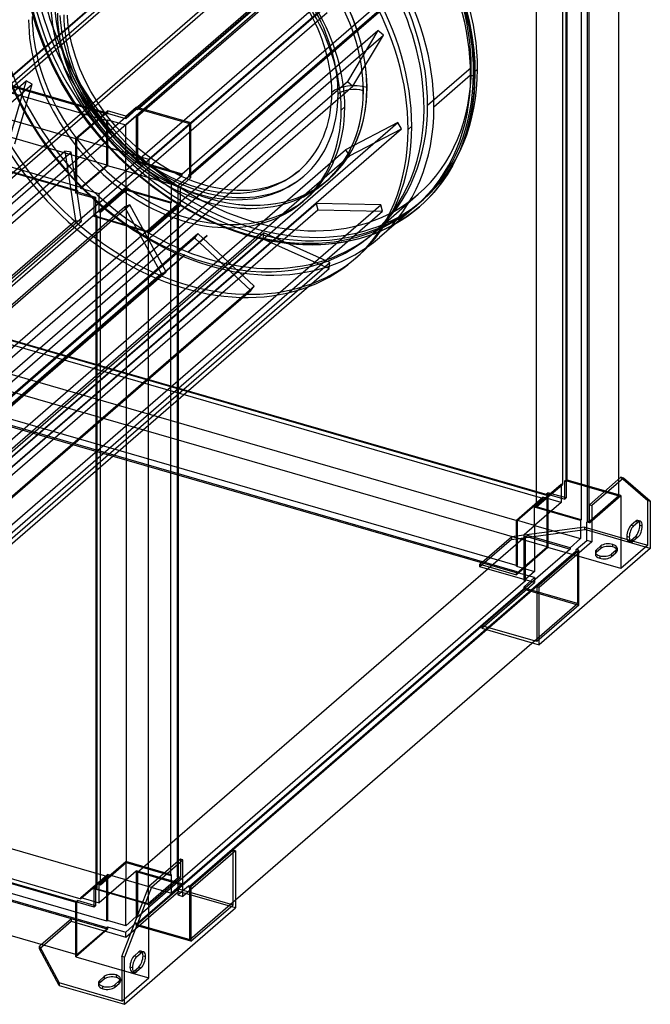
# Model space of a CAD drawing. Header units: millimetres. Extents: x -464 to 464, y -522 to 503.
# Tile 2 of 3: x 30 to 464, y -522 to 156. Entities that reach past the tile are written whole.
import ezdxf

# ---------------------------------------------------------------- set-up
doc = ezdxf.new("R2010")
doc.units = ezdxf.units.MM
doc.layers.add('MAIN-1', color=7, linetype='Continuous')
doc.layers.add('MAIN-2', color=7, linetype='Continuous')

msp = doc.modelspace()

# ---------------------------------------------------------------- linework, layer by layer
at = {"layer": 'MAIN-1'}
for p, q in [((111.9, 95), (378.15, 325.58)), ((414.09, 315.21), (147.84, 84.63)), ((442.59, -160.37), (442.59, 289.52)), ((147.96, 48.79), (414.09, 279.27)), ((420.98, -189.65), (420.98, 272.23)), ((421.84, 271.98), (421.84, -189.9)), ((-372.48, 225.02), (89.23, 91.73)), ((68.73, 73.69), (-393.23, 207.05)), ((-393.23, 171.11), (68.73, 37.75)), ((103.04, 89.19), (110.29, 95.47)), ((147.96, 84.59), (110.29, 95.47)), ((68.73, 73.98), (90.48, 92.82)), ((103.04, 89.19), (90.48, 92.82)), ((147.96, 84.59), (118.96, 59.48)), ((147.96, 46.92), (147.96, 84.59)), ((68.73, 36.31), (68.73, 73.98)), ((118.96, 59.48), (68.73, 73.98)), ((118.96, 59.48), (118.96, 9.25)), ((140.71, 40.64), (147.96, 46.92)), ((140.71, 28.09), (140.71, 40.64)), ((81.29, 32.68), (68.73, 36.31)), ((81.29, 20.12), (81.29, 32.68)), ((118.96, 9.25), (140.71, 28.09)), ((139.34, -423), (139.34, 26.9)), ((118.96, 9.25), (81.29, 20.12)), ((82.65, -442.15), (82.65, 19.73)), ((118.59, 9.36), (118.59, -441.6)), ((443.96, -159.19), (422.21, -178.03)), ((445.69, -159.69), (423.94, -178.53)), ((445.69, -159.69), (443.96, -159.19)), ((464.19, -175.71), (445.69, -159.69)), ((464.19, -175.71), (464.19, -208.19)), ((422.21, -190.59), (422.21, -178.03)), ((422.21, -178.03), (423.94, -178.53)), ((423.94, -178.53), (423.94, -203.64)), ((422.21, -189.59), (421.84, -189.9)), ((420.48, -190.09), (420.98, -189.65)), ((420.48, -202.64), (420.48, -190.09)), ((422.21, -190.59), (420.48, -190.09)), ((421.84, -189.9), (420.98, -189.65)), ((452.69, -192.6), (455.69, -190)), ((456.96, -192.1), (458.69, -192.6)), ((413.23, -208.92), (420.48, -202.64)), ((423.94, -203.64), (420.48, -202.64)), ((449.97, -202.35), (450.83, -202.6)), ((450.96, -202.49), (453.96, -199.9)), ((452.69, -202.99), (450.96, -202.49)), ((455.69, -200.4), (452.69, -202.99)), ((453.96, -199.9), (455.69, -200.4)), ((146.98, -440.37), (413.23, -209.79)), ((385.96, -234.54), (414.96, -209.42)), ((423.94, -203.64), (387.69, -235.04)), ((464.19, -208.19), (387.69, -274.44)), ((414.96, -209.42), (413.23, -208.92)), ((413.23, -209.79), (413.23, -208.92)), ((413.23, -209.79), (414.09, -210.04)), ((414.09, -210.04), (147.84, -440.62)), ((414.09, -210.04), (414.09, -210.17)), ((387.69, -235.04), (385.96, -234.54)), ((385.96, -234.54), (385.96, -272.21)), ((387.69, -274.44), (387.69, -235.04)), ((178.69, -449.84), (385.96, -270.34)), ((382.84, -273.04), (387.69, -274.44)), ((385.96, -272.21), (384.34, -271.74)), ((-393.23, -318.2), (68.73, -451.55)), ((68.98, -451.05), (-392.73, -317.77)), ((68.73, -487.49), (-393.23, -354.14)), ((178.69, -416.04), (142.44, -447.43)), ((147.96, -440.65), (176.96, -415.54)), ((176.96, -415.54), (178.69, -416.04)), ((178.69, -416.04), (178.69, -455.44)), ((140.71, -421.81), (118.96, -440.65)), ((120.69, -441.15), (142.44, -422.31)), ((142.44, -422.31), (140.71, -421.81)), ((142.44, -447.43), (142.44, -422.31)), ((142.44, -443.43), (146.23, -440.15)), ((147.96, -440.65), (146.23, -440.15)), ((81.29, -442.33), (82.29, -441.47)), ((114.61, -451.95), (81.29, -442.33)), ((81.29, -454.89), (81.29, -442.33)), ((82.65, -441.57), (82.29, -441.47)), ((114.81, -451.43), (82.65, -442.15)), ((100.46, -488.71), (118.96, -440.65)), ((120.69, -441.15), (102.19, -489.21)), ((118.96, -440.65), (120.69, -441.15)), ((68.73, -451.27), (69.73, -450.4)), ((68.73, -488.94), (68.73, -451.27)), ((81.29, -454.89), (68.73, -451.27)), ((81.29, -453.74), (69.73, -450.4)), ((102.19, -521.69), (178.69, -455.44)), ((43.61, -481.69), (44.86, -480.6)), ((43.61, -481.69), (57.16, -506.96)), ((43.61, -483.42), (43.61, -481.69)), ((57.16, -508.69), (43.61, -483.42)), ((110.69, -488.78), (113.69, -486.18)), ((68.73, -488.94), (100.46, -498.1)), ((100.46, -488.71), (100.46, -519.46)), ((102.19, -489.21), (100.46, -488.71)), ((102.19, -521.69), (102.19, -489.21)), ((114.96, -488.28), (116.69, -488.78)), ((108.96, -498.67), (111.96, -496.08)), ((110.69, -499.17), (108.96, -498.67)), ((113.69, -496.58), (110.69, -499.17)), ((111.96, -496.08), (113.69, -496.58)), ((100.46, -519.46), (57.16, -506.96)), ((57.16, -506.96), (57.16, -508.69)), ((85.14, -505.22), (88.14, -502.62)), ((88.14, -504.36), (85.14, -506.95)), ((85.14, -506.95), (85.14, -505.22)), ((88.14, -502.62), (88.14, -504.36)), ((98.53, -505.62), (95.53, -508.22)), ((96.34, -501.53), (96.34, -503.26)), ((57.16, -508.69), (102.19, -521.69))]:
    msp.add_line(p, q, dxfattribs=at)
for centre, major_axis, ratio, start_param, end_param in [((159.04, 137.74), (81.33, -93.92), 0.75, -0.000631, 0), ((455.69, -195.2), (1.66, 5.76), 0.433013, 0.000007, 0.588003), ((453.96, -194.7), (-1.66, -5.76), 0.433013, 2.158799, 2.787097), ((455.69, -195.2), (1.66, 5.76), 0.433013, -0.982794, 0.000007), ((452.69, -197.8), (1.66, 5.76), 0.433013, 0.588003, 2.158799), ((453.96, -194.7), (-1.66, -5.76), 0.433013, 0.588003, 2.158799), ((455.69, -195.2), (1.66, 5.76), 0.433013, -2.55359, -0.982794), ((452.69, -197.8), (1.66, 5.76), 0.433013, 2.158799, 3.141599), ((450.96, -197.3), (-1.66, -5.76), 0.433013, 0.354496, 0.588003), ((452.69, -197.8), (1.66, 5.76), 0.433013, -3.141586, -2.55359), ((113.69, -491.38), (1.66, 5.76), 0.433013, 0.000007, 0.588003), ((111.96, -490.88), (-1.66, -5.76), 0.433013, 2.158799, 2.787097), ((113.69, -491.38), (1.66, 5.76), 0.433013, -0.982794, 0.000007), ((110.69, -493.98), (1.66, 5.76), 0.433013, 0.588003, 2.158799), ((111.96, -490.88), (-1.66, -5.76), 0.433013, 0.588003, 2.158799), ((113.69, -491.38), (1.66, 5.76), 0.433013, -2.55359, -0.982794), ((93.34, -504.12), (-6, 0), 0.5, -2.094395, -0.523599), ((110.69, -493.98), (1.66, 5.76), 0.433013, 2.158799, 3.141599), ((108.96, -493.48), (-1.66, -5.76), 0.433013, 0.354496, 0.588003), ((110.69, -493.98), (1.66, 5.76), 0.433013, -3.141586, -2.55359), ((90.34, -506.72), (-6, 0), 0.5, -0.523599, -0.000094), ((90.34, -506.72), (-6, 0), 0.5, -0.000094, 1.047198), ((90.34, -508.45), (6, 0), 0.5, 2.617994, 2.8486), ((93.34, -505.86), (6, 0), 0.5, 1.047198, 2.617994), ((93.34, -504.12), (-6, 0), 0.5, 3.141499, 4.18879), ((93.34, -505.86), (6, 0), 0.5, 0.292994, 1.047198), ((93.34, -504.12), (-6, 0), 0.5, 2.617994, 3.141499), ((90.34, -506.72), (-6, 0), 0.5, 1.047198, 2.617994)]:
    msp.add_ellipse(centre, major_axis=major_axis, ratio=ratio, start_param=start_param, end_param=end_param, dxfattribs=at)
at = {"layer": 'MAIN-2'}
for p, q in [((378.15, 324.72), (111.15, 93.49)), ((111.15, 89.16), (378.15, 320.39)), ((403.65, 298.3), (403.65, -164.16)), ((406.15, -161.99), (406.15, 300.47)), ((406.65, 300.9), (406.65, -161.56)), ((378.15, 289.64), (111.15, 58.41)), ((141.9, 49.54), (408.9, 280.77)), ((413.23, 279.52), (146.23, 48.29)), ((385.9, -179.53), (385.9, 282.93)), ((416.65, 274.05), (416.65, -188.4)), ((-100.89, 3.25), (186.61, 252.23)), ((-96.85, 3.64), (190.65, 252.62)), ((-128.98, -15.93), (158.52, 233.05)), ((-125.91, -13.75), (161.59, 235.23)), ((89.98, 90.65), (-372.48, 224.15)), ((-372.48, 219.82), (89.98, 86.32)), ((-84.36, -44.57), (203.14, 204.41)), ((-80.32, -44.19), (207.18, 204.8)), ((-47.6, -41.68), (239.9, 207.31)), ((-43.28, -43.15), (244.22, 205.83)), ((89.98, 55.58), (-372.48, 189.08)), ((-392.73, 171.54), (69.73, 38.04)), ((72.23, 40.2), (-390.23, 173.7)), ((41.4, 151.09), (37.3, 165.3)), ((337.16, 163.9), (339.4, 154.75)), ((-50.02, -87.03), (237.48, 161.95)), ((-45.69, -88.51), (241.81, 160.47)), ((58.3, 153.47), (57.93, 158.45)), ((63.29, 153.83), (62.93, 158.64)), ((46.55, 137.16), (41.4, 151.09)), ((59.27, 146.23), (58.3, 153.47)), ((64.2, 147.06), (63.29, 153.83)), ((339.4, 154.75), (341.3, 144.74)), ((-10.94, -100.92), (276.56, 148.06)), ((-7.09, -104), (280.41, 144.98)), ((61.08, 137.52), (59.27, 146.23)), ((65.93, 138.72), (64.2, 147.06)), ((276.56, 148.06), (255.62, 113.01)), ((259.48, 109.93), (280.41, 144.98)), ((280.41, 144.98), (276.56, 148.06)), ((341.3, 144.74), (342.61, 134.79)), ((52.83, 123.28), (46.55, 137.16)), ((63.66, 128.59), (61.08, 137.52)), ((68.41, 130.15), (65.93, 138.72)), ((71.54, 121.68), (68.41, 130.15)), ((342.61, 134.79), (343.26, 126.39)), ((58.87, 111.91), (52.83, 123.28)), ((66.91, 119.78), (63.66, 128.59)), ((310.89, 96.74), (340.89, 122.72)), ((343.26, 126.39), (343.47, 118.22)), ((70.9, 110.97), (66.91, 119.78)), ((75.38, 113.19), (71.54, 121.68)), ((340.47, 117.36), (315.22, 95.49)), ((345.22, 121.47), (342.47, 119.09)), ((343.47, 118.22), (342.9, 105.03)), ((-148.35, -44.79), (34.47, 113.54)), ((-143.71, -46.72), (38.65, 111.21)), ((-31.88, -135.97), (255.62, 113.01)), ((-28.02, -139.05), (259.48, 109.93)), ((34.47, 113.54), (22.53, 72.44)), ((26.72, 70.11), (38.65, 111.21)), ((38.65, 111.21), (34.47, 113.54)), ((65.63, 100.76), (58.87, 111.91)), ((74.54, 104.09), (70.9, 110.97)), ((79.1, 106.2), (75.38, 113.19)), ((255.62, 113.01), (259.48, 109.93)), ((78.61, 97.31), (74.54, 104.09)), ((83.27, 99.31), (79.1, 106.2)), ((266.6, 106.64), (266.64, 106.68)), ((342.9, 105.03), (341.24, 92.59)), ((68.34, 96.66), (65.63, 100.76)), ((77.47, 84.06), (68.34, 96.66)), ((80.8, 93.98), (78.61, 97.31)), ((84.94, 96.78), (83.27, 99.31)), ((90.6, 88.98), (84.94, 96.78)), ((110.29, 95.47), (110.29, 93.74)), ((111.15, 94.35), (111.9, 95)), ((253.85, 95.59), (251.35, 93.43)), ((89.98, 91.52), (69.23, 73.55)), ((86.64, 85.91), (80.8, 93.98)), ((89.23, 91.73), (89.98, 91.52)), ((89.98, 90.65), (89.98, 91.52)), ((90.48, 91.08), (89.98, 90.65)), ((90.48, 92.82), (90.48, 91.08)), ((103.04, 87.46), (90.48, 91.08)), ((96.78, 81.52), (90.6, 88.98)), ((110.29, 93.74), (103.04, 87.46)), ((103.04, 83.13), (110.29, 89.41)), ((103.04, 87.46), (103.04, 89.19)), ((111.15, 93.49), (110.29, 93.74)), ((110.29, 89.41), (111.15, 89.16)), ((110.29, 89.41), (110.29, 57.8)), ((111.15, 94.35), (111.15, 93.49)), ((147.09, 83.98), (111.15, 94.35)), ((111.15, 89.16), (111.15, 58.41)), ((341.24, 92.59), (339.56, 84.65)), ((2.75, -164.25), (290.25, 84.74)), ((87.44, 72.04), (77.47, 84.06)), ((93.04, 78.21), (86.64, 85.91)), ((89.98, 86.32), (90.48, 86.75)), ((89.98, 55.58), (89.98, 86.32)), ((90.48, 86.75), (90.48, 55.14)), ((90.48, 86.75), (103.04, 83.13)), ((103.32, 74.61), (96.78, 81.52)), ((103.04, 51.52), (103.04, 83.13)), ((147.84, 84.63), (147.09, 83.98)), ((147.09, 48.04), (147.09, 83.98)), ((290.25, 84.74), (254.41, 66.06)), ((292.98, 80.58), (290.25, 84.74)), ((297.47, 80.12), (299.97, 82.28)), ((339.56, 84.65), (336.49, 74.1)), ((5.48, -168.4), (292.98, 80.58)), ((99.92, 70.94), (93.04, 78.21)), ((110.24, 68.18), (103.32, 74.61)), ((257.14, 61.91), (292.98, 80.58)), ((69.23, 73.55), (68.73, 73.69)), ((69.23, 73.55), (69.23, 37.61)), ((98, 60.88), (87.44, 72.04)), ((107.21, 64.19), (99.92, 70.94)), ((117.78, 62.06), (110.24, 68.18)), ((336.49, 74.1), (332.66, 64.28)), ((-101.81, -76.13), (61.2, 65.05)), ((-99.58, -78.45), (65.48, 64.49)), ((-33.09, -182.92), (254.41, 66.06)), ((-30.36, -187.07), (257.14, 61.91)), ((61.2, 65.05), (68.42, 17.42)), ((65.48, 64.49), (61.2, 65.05)), ((72.69, 16.86), (65.48, 64.49)), ((114.9, 57.97), (107.21, 64.19)), ((125.57, 56.58), (117.78, 62.06)), ((254.41, 66.06), (257.14, 61.91)), ((332.66, 64.28), (327.99, 54.94)), ((72.23, 40.2), (89.98, 55.58)), ((90.48, 55.14), (72.23, 39.34)), ((103.04, 51.52), (90.48, 55.14)), ((109.19, 50.49), (98, 60.88)), ((110.29, 57.8), (103.04, 51.52)), ((141.9, 48.67), (110.29, 57.8)), ((111.15, 58.41), (141.9, 49.54)), ((122.83, 52.4), (114.9, 57.97)), ((133.5, 51.79), (125.57, 56.58)), ((327.99, 54.94), (324.35, 48.91)), ((84.79, 35.71), (103.04, 51.52)), ((103.04, 51.52), (103.04, 38.96)), ((103.04, 51.52), (134.65, 42.39)), ((121.42, 40.56), (109.19, 50.49)), ((131.07, 47.42), (122.83, 52.4)), ((139.36, 43.19), (131.07, 47.42)), ((141.47, 47.73), (133.5, 51.79)), ((134.65, 42.39), (141.9, 48.67)), ((146.23, 47.42), (138.98, 41.14)), ((149.61, 44.31), (141.47, 47.73)), ((141.9, 48.67), (141.9, 49.54)), ((146.23, 48.29), (146.23, 47.42)), ((146.23, 48.29), (147.09, 48.04)), ((147.96, 46.92), (146.23, 47.42)), ((147.09, 48.04), (147.96, 48.79)), ((217.91, 48.22), (215.5, 46.65)), ((220.2, 49.9), (217.91, 48.22)), ((222.39, 51.7), (220.2, 49.9)), ((225.67, 47.92), (223.26, 45.95)), ((324.35, 48.91), (320.41, 43.23)), ((134.65, 29.84), (134.65, 42.39)), ((138.98, 41.14), (138.98, 28.59)), ((138.98, 41.14), (140.71, 40.64)), ((147.85, 39.63), (139.36, 43.19)), ((157.59, 41.66), (149.61, 44.31)), ((161.3, 40.66), (157.59, 41.66)), ((167.43, 39.35), (161.3, 40.66)), ((204.3, 41.41), (201.12, 40.42)), ((207.34, 42.54), (204.3, 41.41)), ((210.23, 43.8), (207.34, 42.54)), ((212.98, 45.19), (210.23, 43.8)), ((215.37, 40.81), (212.37, 39.29)), ((215.5, 46.65), (212.98, 45.19)), ((218.13, 42.4), (215.37, 40.81)), ((220.76, 44.11), (218.13, 42.4)), ((223.26, 45.95), (220.76, 44.11)), ((240.33, 43.78), (240.38, 43.82)), ((242.89, 45.97), (242.85, 45.93)), ((320.41, 43.23), (315.09, 36.66)), ((68.73, 37.75), (69.23, 37.61)), ((69.73, 37.17), (68.73, 36.31)), ((69.23, 37.61), (69.73, 38.04)), ((69.73, 38.04), (69.73, 37.17)), ((69.73, 37.17), (82.29, 33.55)), ((72.23, 39.34), (72.23, 40.2)), ((84.79, 35.71), (72.23, 39.34)), ((103.04, 38.96), (84.79, 23.16)), ((84.79, 23.16), (84.79, 35.71)), ((103.4, 38.28), (85.65, 22.91)), ((134.65, 29.84), (103.04, 38.96)), ((134.15, 29.4), (103.4, 38.28)), ((103.4, 38.28), (103.4, -424.18)), ((134.08, 31.65), (121.42, 40.56)), ((156.21, 36.85), (147.85, 39.63)), ((160.22, 35.78), (156.21, 36.85)), ((166.61, 34.42), (160.22, 35.78)), ((172.78, 33.51), (166.61, 34.42)), ((173.34, 38.48), (167.43, 39.35)), ((179.41, 38.02), (173.34, 38.48)), ((185.16, 38.01), (179.41, 38.02)), ((188.14, 38.17), (185.16, 38.01)), ((191.59, 38.51), (188.14, 38.17)), ((194.91, 39.01), (191.59, 38.51)), ((195.79, 34.09), (192.22, 33.55)), ((198.08, 39.65), (194.91, 39.01)), ((199.21, 34.78), (195.79, 34.09)), ((201.12, 40.42), (198.08, 39.65)), ((202.5, 35.61), (199.21, 34.78)), ((205.94, 36.68), (202.5, 35.61)), ((209.23, 37.91), (205.94, 36.68)), ((212.37, 39.29), (209.23, 37.91)), ((274.43, 9.46), (304.43, 35.45)), ((315.09, 36.66), (309.32, 30.62)), ((-70.42, -124.5), (105.84, 28.15)), ((-53.43, -219.77), (234.07, 29.21)), ((-8.88, -220.7), (278.62, 28.29)), ((81.29, 32.68), (82.29, 33.55)), ((82.29, 33.55), (82.29, 20.99)), ((105.84, 28.15), (102.21, 26.84)), ((130.96, -17.78), (105.84, 28.15)), ((118.59, 9.93), (139.34, 27.9)), ((147.07, 23.81), (134.08, 31.65)), ((134.15, 29.4), (134.65, 29.84)), ((134.15, -433.05), (134.15, 29.4)), ((138.98, 28.59), (138.48, 28.15)), ((139.34, 27.9), (138.48, 28.15)), ((138.48, 28.15), (138.48, -434.3)), ((140.71, 28.09), (138.98, 28.59)), ((139.34, 26.9), (139.34, 27.9)), ((161.5, 32.25), (161.54, 32.29)), ((179.24, 33.02), (172.78, 33.51)), ((185.4, 33.01), (179.24, 33.02)), ((188.52, 33.18), (185.4, 33.01)), ((192.22, 33.55), (188.52, 33.18)), ((225.09, 30.57), (227.59, 32.73)), ((234.07, 29.21), (235.19, 24.7)), ((278.62, 28.29), (234.07, 29.21)), ((302.95, 27.55), (277.7, 5.69)), ((279.74, 23.78), (278.62, 28.29)), ((307.7, 31.67), (304.95, 29.28)), ((309.32, 30.62), (305.26, 26.91)), ((-70.96, -123.13), (102.21, 26.84)), ((-52.31, -224.28), (235.19, 24.7)), ((-7.76, -225.2), (279.74, 23.78)), ((82.29, 20.99), (81.29, 20.12)), ((82.29, 20.99), (83.15, 20.74)), ((83.15, 20.74), (82.65, 20.31)), ((83.15, 20.74), (83.15, -441.72)), ((85.65, 22.91), (84.79, 23.16)), ((85.65, -439.55), (85.65, 22.91)), ((102.21, 26.84), (127.33, -19.09)), ((160.21, 17.1), (147.07, 23.81)), ((235.19, 24.7), (279.74, 23.78)), ((300.97, 23.39), (296.5, 20.12)), ((305.25, 26.9), (300.97, 23.39)), ((-219.08, -231.56), (68.42, 17.42)), ((-76.02, -111.93), (72.69, 16.86)), ((68.42, 17.42), (72.69, 16.86)), ((82.65, 20.31), (118.59, 9.93)), ((82.65, 19.73), (82.65, 20.31)), ((173.76, 11.41), (160.21, 17.1)), ((286.93, 14.24), (281.63, 11.56)), ((291.82, 17.06), (286.93, 14.24)), ((296.5, 20.12), (291.82, 17.06)), ((-89.38, -240.15), (198.12, 8.84)), ((-64.41, -179.61), (152.76, 8.46)), ((118.59, 9.93), (118.59, 9.36)), ((159, 7.04), (146.25, -4.01)), ((146.25, -4.01), (159, 7.04)), ((146.25, -4), (159, 7.04)), ((146.25, -4.01), (159, 7.04)), ((152.76, 8.46), (150.4, 5.51)), ((191.43, -27.82), (152.76, 8.46)), ((187.2, 6.96), (173.76, 11.41)), ((193.49, 5.27), (187.2, 6.96)), ((198.12, 8.84), (197.44, 4.75)), ((243.66, -11.53), (198.12, 8.84)), ((270.35, 6.99), (264.36, 5.13)), ((276.11, 9.14), (270.35, 6.99)), ((281.63, 11.56), (276.11, 9.14)), ((-137.1, -243.47), (150.4, 5.51)), ((-90.06, -244.23), (197.44, 4.75)), ((150.4, 5.51), (189.07, -30.77)), ((203.99, 3.02), (193.49, 5.27)), ((197.44, 4.75), (242.99, -15.61)), ((214.22, 1.52), (203.99, 3.02)), ((224.87, 0.71), (214.22, 1.52)), ((235.11, 0.68), (224.87, 0.71)), ((240.48, 0.98), (235.11, 0.68)), ((246.74, 1.6), (240.48, 0.98)), ((252.81, 2.51), (246.74, 1.6)), ((258.68, 3.69), (252.81, 2.51)), ((264.36, 5.13), (258.68, 3.69)), ((143.75, -6.17), (-143.75, -255.15)), ((-143.75, -255.15), (143.75, -6.17)), ((-143.75, -255.15), (143.75, -6.17)), ((-143.75, -255.15), (143.75, -6.17)), ((-43.84, -260.51), (243.66, -11.53)), ((242.99, -15.61), (243.66, -11.53)), ((259.95, -9.69), (262.45, -7.52)), ((-160.17, -268.07), (127.33, -19.09)), ((-156.54, -266.76), (130.96, -17.78)), ((-44.51, -264.59), (242.99, -15.61)), ((127.33, -19.09), (130.96, -17.78)), ((-98.43, -279.76), (189.07, -30.77)), ((-96.07, -276.8), (191.43, -27.82)), ((189.07, -30.77), (191.43, -27.82)), ((390.23, -173.7), (-72.23, -40.2)), ((-69.73, -38.04), (392.73, -171.54)), ((-69.23, -37.61), (393.23, -171.11)), ((372.48, -189.08), (-89.98, -55.58)), ((393.23, -207.05), (-69.23, -73.55)), ((-89.98, -86.32), (372.48, -219.82)), ((372.48, -224.15), (-89.98, -90.65)), ((-89.98, -91.52), (372.48, -225.02)), ((405.29, -161.74), (406.29, -160.87)), ((405.29, -161.74), (406.15, -161.99)), ((405.29, -174.3), (405.29, -161.74)), ((406.15, -161.99), (406.65, -161.56)), ((406.29, -160.87), (406.29, -173.43)), ((443.96, -171.75), (406.29, -160.87)), ((406.65, -161.56), (442.59, -171.93)), ((442.59, -171.93), (442.59, -160.37)), ((443.96, -159.19), (462.46, -175.21)), ((384.54, -179.71), (402.79, -163.91)), ((385.9, -179.53), (403.65, -164.16)), ((403.65, -164.16), (402.79, -163.91)), ((402.79, -163.91), (402.79, -176.46)), ((371.98, -188.64), (390.23, -172.84)), ((390.23, -173.7), (372.48, -189.08)), ((390.23, -172.84), (390.23, -173.7)), ((402.79, -176.46), (390.23, -172.84)), ((392.73, -170.67), (393.73, -169.81)), ((392.73, -170.67), (405.29, -174.3)), ((392.73, -171.54), (392.73, -170.67)), ((393.23, -171.11), (392.73, -171.54)), ((393.23, -207.05), (393.23, -171.11)), ((393.73, -169.81), (393.73, -207.48)), ((406.29, -173.43), (393.73, -169.81)), ((406.29, -173.43), (405.29, -174.3)), ((422.21, -190.59), (443.96, -171.75)), ((442.59, -171.93), (422.21, -189.59)), ((443.96, -171.75), (443.96, -221.98)), ((462.46, -205.96), (462.46, -175.21)), ((462.46, -175.21), (464.19, -175.71)), ((402.79, -176.46), (384.54, -192.27)), ((384.54, -192.27), (384.54, -179.71)), ((416.15, -188.84), (384.54, -179.71)), ((416.65, -188.4), (385.9, -179.53)), ((371.98, -220.25), (371.98, -188.64)), ((384.54, -192.27), (371.98, -188.64)), ((372.48, -189.08), (372.48, -219.82)), ((416.65, -188.4), (416.15, -188.84)), ((416.15, -188.84), (416.15, -201.39)), ((453.96, -189.5), (450.96, -192.1)), ((455.69, -190), (453.96, -189.5)), ((457.35, -189.43), (455.62, -188.93)), ((419.16, -193.46), (368.61, -200.23)), ((368.61, -201.96), (419.16, -195.19)), ((377.29, -198.55), (384.54, -192.27)), ((384.54, -192.27), (384.54, -223.88)), ((384.54, -192.27), (416.15, -201.39)), ((419.16, -193.46), (449.97, -202.35)), ((419.16, -195.19), (419.16, -193.46)), ((464.19, -208.19), (419.16, -195.19)), ((450.96, -192.1), (452.69, -192.6)), ((111.15, -430.89), (378.15, -199.66)), ((346.86, -219.06), (368.61, -200.23)), ((368.61, -201.96), (346.86, -220.8)), ((368.61, -200.23), (368.61, -201.96)), ((377.29, -230.16), (377.29, -198.55)), ((408.9, -207.67), (377.29, -198.55)), ((378.15, -230.41), (378.15, -199.66)), ((378.15, -199.66), (408.9, -208.54)), ((416.15, -201.39), (408.9, -207.67)), ((449.69, -200.4), (447.96, -199.9)), ((451.03, -203.56), (449.29, -203.06)), ((450.83, -202.6), (462.46, -205.96)), ((408.9, -208.54), (141.9, -439.77)), ((393.73, -207.48), (371.98, -226.31)), ((372.48, -225.02), (393.23, -207.05)), ((443.96, -221.98), (393.73, -207.48)), ((408.9, -207.67), (408.9, -208.54)), ((414.96, -247.09), (414.96, -209.42)), ((427.14, -209.04), (430.14, -206.44)), ((430.14, -208.18), (427.14, -210.77)), ((427.14, -210.77), (427.14, -209.04)), ((430.14, -206.44), (430.14, -208.18)), ((440.53, -209.44), (437.53, -212.04)), ((438.34, -207.08), (438.34, -205.34)), ((440.53, -211.18), (440.53, -209.44)), ((441.34, -207.94), (441.34, -209.68)), ((462.46, -205.96), (443.96, -221.98)), ((414.09, -210.17), (414.09, -245.98)), ((426.34, -210.54), (426.34, -212.27)), ((429.34, -213.14), (429.34, -214.87)), ((437.53, -213.77), (440.53, -211.18)), ((437.53, -212.04), (437.53, -213.77)), ((346.86, -219.06), (371.98, -226.31)), ((346.86, -220.8), (346.86, -219.06)), ((384.54, -231.67), (346.86, -220.8)), ((372.48, -219.82), (371.98, -220.25)), ((371.98, -220.25), (384.54, -223.88)), ((371.98, -224.58), (372.48, -224.15)), ((371.98, -226.31), (371.98, -224.58)), ((384.54, -228.21), (371.98, -224.58)), ((372.48, -224.15), (372.48, -225.02)), ((384.54, -223.88), (377.29, -230.16)), ((377.29, -234.49), (384.54, -228.21)), ((377.29, -230.16), (378.15, -230.41)), ((384.54, -228.21), (384.54, -231.67)), ((378.15, -230.41), (111.15, -461.64)), ((111.15, -465.97), (378.15, -234.74)), ((378.15, -235.6), (111.15, -466.83)), ((348.29, -263.07), (384.54, -231.67)), ((377.29, -236.22), (348.29, -261.33)), ((377.29, -236.22), (377.29, -234.49)), ((378.15, -234.74), (377.29, -234.49)), ((377.29, -236.22), (414.96, -247.09)), ((378.15, -235.6), (378.15, -234.74)), ((414.09, -245.98), (378.15, -235.6)), ((385.96, -270.34), (414.09, -245.98)), ((414.96, -247.09), (385.96, -272.21)), ((384.34, -271.74), (348.29, -261.33)), ((348.29, -261.33), (348.29, -263.07)), ((348.29, -263.07), (382.84, -273.04)), ((89.98, -433.73), (-372.48, -300.23)), ((-390.23, -315.6), (72.23, -449.1)), ((89.98, -464.47), (-372.48, -330.97)), ((-372.48, -335.3), (89.98, -468.8)), ((-372.48, -336.17), (89.98, -469.67)), ((176.96, -453.21), (176.96, -415.54)), ((84.79, -439.3), (103.04, -423.5)), ((85.65, -439.55), (103.4, -424.18)), ((103.04, -423.5), (103.04, -436.05)), ((134.65, -432.62), (103.04, -423.5)), ((103.4, -424.18), (134.15, -433.05)), ((139.34, -434.55), (139.34, -423)), ((140.71, -421.81), (140.71, -434.37)), ((72.23, -448.23), (90.48, -432.43)), ((90.48, -432.43), (90.48, -464.04)), ((103.04, -436.05), (90.48, -432.43)), ((103.04, -436.05), (110.29, -429.78)), ((110.29, -429.78), (110.29, -461.39)), ((141.9, -438.9), (110.29, -429.78)), ((111.15, -430.89), (111.15, -461.64)), ((141.9, -439.77), (111.15, -430.89)), ((134.65, -432.62), (134.15, -433.05)), ((134.65, -445.18), (134.65, -432.62)), ((89.98, -433.73), (72.23, -449.1)), ((103.04, -436.05), (84.79, -451.86)), ((84.79, -439.3), (85.65, -439.55)), ((84.79, -451.86), (84.79, -439.3)), ((89.98, -464.47), (89.98, -433.73)), ((103.04, -467.66), (103.04, -436.05)), ((103.04, -436.05), (134.65, -445.18)), ((139.34, -434.55), (118.59, -452.52)), ((118.96, -453.21), (140.71, -434.37)), ((141.9, -438.9), (134.65, -445.18)), ((138.48, -434.3), (138.98, -433.87)), ((138.48, -434.3), (139.34, -434.55)), ((138.98, -433.87), (138.98, -446.43)), ((140.71, -434.37), (138.98, -433.87)), ((141.9, -439.77), (141.9, -438.9)), ((146.23, -440.15), (146.23, -441.02)), ((82.29, -441.47), (82.29, -454.02)), ((83.15, -441.72), (82.65, -441.57)), ((82.65, -442.15), (83.15, -441.72)), ((103.04, -475.46), (139.29, -444.06)), ((139.29, -442.33), (110.29, -467.45)), ((118.59, -441.6), (118.59, -452.52)), ((138.98, -446.43), (142.44, -443.43)), ((138.98, -446.43), (142.44, -447.43)), ((139.29, -442.33), (176.96, -453.21)), ((139.29, -444.06), (139.29, -442.33)), ((178.69, -455.44), (139.29, -444.06)), ((146.23, -441.02), (146.98, -440.37)), ((147.09, -441.27), (146.23, -441.02)), ((147.84, -440.62), (147.09, -441.27)), ((147.09, -477.21), (147.09, -441.27)), ((147.96, -440.65), (147.96, -478.32)), ((68.73, -451.55), (69.23, -451.7)), ((69.73, -451.27), (68.98, -451.05)), ((69.73, -451.27), (69.23, -451.7)), ((69.23, -451.7), (69.23, -487.64)), ((69.73, -450.4), (69.73, -451.27)), ((72.23, -448.23), (84.79, -451.86)), ((72.23, -449.1), (72.23, -448.23)), ((82.29, -454.02), (81.29, -453.74)), ((118.96, -453.21), (114.61, -451.95)), ((118.59, -452.52), (114.81, -451.43)), ((118.96, -503.44), (118.96, -453.21)), ((147.09, -477.21), (178.69, -449.84)), ((147.96, -478.32), (176.96, -453.21)), ((82.29, -454.02), (81.29, -454.89)), ((43.61, -483.42), (65.36, -464.58)), ((44.86, -480.6), (65.36, -462.85)), ((90.48, -470.1), (65.36, -462.85)), ((65.36, -462.85), (65.36, -464.58)), ((65.36, -464.58), (103.04, -475.46)), ((90.48, -464.04), (89.98, -464.47)), ((103.04, -467.66), (90.48, -464.04)), ((110.29, -461.39), (103.04, -467.66)), ((103.04, -471.99), (110.29, -465.72)), ((111.15, -461.64), (110.29, -461.39)), ((110.29, -465.72), (110.29, -467.45)), ((110.29, -465.72), (111.15, -465.97)), ((111.15, -465.97), (111.15, -466.83)), ((111.15, -466.83), (147.09, -477.21)), ((90.48, -470.1), (68.73, -488.94)), ((69.23, -487.64), (89.98, -469.67)), ((89.98, -468.8), (90.48, -468.37)), ((89.98, -469.67), (89.98, -468.8)), ((90.48, -468.37), (103.04, -471.99)), ((90.48, -468.37), (90.48, -470.1)), ((103.04, -475.46), (103.04, -471.99)), ((147.96, -478.32), (110.29, -467.45)), ((69.23, -487.64), (68.73, -487.49)), ((111.96, -485.68), (108.96, -488.28)), ((113.69, -486.18), (111.96, -485.68)), ((113.62, -485.12), (115.35, -485.62)), ((108.96, -488.28), (110.69, -488.78)), ((100.46, -498.1), (118.96, -503.44)), ((107.69, -496.58), (105.96, -496.08)), ((107.29, -499.24), (109.03, -499.74)), ((84.34, -506.72), (84.34, -508.45)), ((95.53, -509.95), (98.53, -507.36)), ((98.53, -507.36), (98.53, -505.62)), ((99.34, -504.12), (99.34, -505.86)), ((100.46, -519.46), (118.96, -503.44)), ((87.34, -511.05), (87.34, -509.32)), ((95.53, -508.22), (95.53, -509.95))]:
    msp.add_line(p, q, dxfattribs=at)
for centre, major_axis, ratio, start_param, end_param in [((187.75, 162.6), (117.51, -135.69), 0.75, 0.713724, 3.141533), ((186.75, 161.73), (-116.2, 134.18), 0.75, -2.427868, 0), ((188.75, 163.46), (116.2, -134.18), 0.75, 0.713724, 3.141593), ((191.5, 165.84), (116.2, -134.18), 0.75, 0.713724, 3.141593), ((191.5, 165.84), (-112.93, 130.4), 0.75, -2.427868, 0), ((159, 137.7), (112.93, -130.4), 0.75, 0.713724, 3.855317), ((161.5, 139.86), (-116.2, 134.18), 0.75, -2.427868, 0), ((161.5, 139.86), (-112.93, 130.4), 0.75, -2.427868, 0), ((143.75, 124.49), (-116.2, 134.18), 0.75, -2.427868, 0), ((146.25, 126.66), (116.2, -134.18), 0.75, 0.713724, 3.141593), ((159, 137.7), (81.33, -93.92), 0.75, 0.713724, 3.141593), ((159.04, 137.74), (81.33, -93.92), 0.75, 0.713724, 3.141593), ((143.75, 124.49), (81.34, -93.92), 0.75, 0.713724, 3.141593), ((146.25, 126.66), (-81.34, 93.92), 0.75, -2.427868, 0), ((161.5, 139.86), (-81.35, 93.93), 0.75, -3.141592, -0.857072), ((161.54, 139.9), (81.35, -93.93), 0.75, 0.713724, 2.284521), ((152.67, 132.22), (73, -84.29), 0.75, 0.713724, 3.141533), ((161.5, 139.86), (-81.35, 93.93), 0.75, 0, 2.284521), ((152.67, 132.22), (69.73, -80.51), 0.75, 0.713724, 3.141533), ((191.5, 165.84), (116.2, -134.18), 0.75, -2.427868, 0), ((187.75, 162.6), (117.51, -135.69), 0.75, -2.427868, -0.000059), ((186.75, 161.73), (-116.2, 134.18), 0.75, 0.713724, 3.141593), ((188.75, 163.46), (116.2, -134.18), 0.75, -2.427868, 0), ((191.5, 165.84), (-112.93, 130.4), 0.75, 0.713724, 3.141593), ((161.5, 139.86), (-116.2, 134.18), 0.75, 0.713724, 3.141593), ((161.5, 139.86), (-112.93, 130.4), 0.75, 0.713724, 3.141593), ((159, 137.7), (112.93, -130.4), 0.75, -2.427868, 0.713724), ((146.25, 126.66), (116.2, -134.18), 0.75, -2.427868, 0), ((161.54, 139.9), (81.35, -93.93), 0.75, -2.427868, -0.857072), ((143.75, 124.49), (-116.2, 134.18), 0.75, 0.713724, 3.141593), ((159, 137.7), (81.33, -93.92), 0.75, -2.427868, 0), ((159.04, 137.74), (81.33, -93.92), 0.75, -2.427868, -0.000631), ((146.25, 126.66), (-81.34, 93.92), 0.75, 0.713724, 3.141593), ((152.67, 132.22), (73, -84.29), 0.75, -2.427868, -0.000059), ((152.67, 132.22), (69.73, -80.51), 0.75, -2.427868, -0.000059), ((143.75, 124.49), (81.34, -93.92), 0.75, -2.427868, 0), ((191.5, 165.84), (-112.93, 130.4), 0.75, -3.141592, -2.427868), ((186.75, 161.73), (-116.2, 134.18), 0.75, -3.141592, -2.427868), ((188.75, 163.46), (116.2, -134.18), 0.75, 0, 0.713724), ((187.75, 162.6), (117.51, -135.69), 0.75, 0, 0.713724), ((191.5, 165.84), (116.2, -134.18), 0.75, 0, 0.713724), ((341.47, 118.22), (-2, 0), 0.5, 1.047198, 2.617994), ((341.47, 118.22), (-2, 0), 0.5, 2.617994, 4.18879), ((161.54, 139.9), (81.35, -93.93), 0.75, 0, 0.713724), ((260.28, 101.15), (-17.75, 0), 0.5, -2.094395, -0.523599), ((260.28, 101.15), (-12.75, 0), 0.5, -2.092826, -0.523599), ((152.67, 132.22), (69.73, -80.51), 0.75, -0.000059, 0.713724), ((152.67, 132.22), (73, -84.29), 0.75, -0.000059, 0.713724), ((159, 137.7), (81.33, -93.92), 0.75, 0, 0.713724), ((159.04, 137.74), (81.33, -93.92), 0.75, 0, 0.713724), ((146.25, 126.66), (-81.34, 93.92), 0.75, -3.141592, -2.427868), ((161.5, 139.86), (-112.93, 130.4), 0.75, -3.141592, -2.427868), ((161.5, 139.86), (-116.2, 134.18), 0.75, -3.141592, -2.427868), ((143.75, 124.49), (81.34, -93.92), 0.75, 0, 0.713724), ((146.25, 126.66), (116.2, -134.18), 0.75, 0, 0.713724), ((143.75, 124.49), (-116.2, 134.18), 0.75, -3.141592, -2.427868), ((161.5, 139.86), (-81.35, 93.93), 0.75, 2.284521, 3.141593), ((161.54, 139.9), (81.35, -93.93), 0.75, -0.857072, 0), ((159, 7.04), (0.000655, -0.000756), 0.75, 0.713724, 3.855317), ((159, 7.04), (0.000655, -0.000756), 0.75, -2.427868, 0.713724), ((143.75, -6.17), (0.000655, -0.000756), 0.75, 0.713724, 3.855317), ((143.75, -6.17), (0.000655, -0.000756), 0.75, -2.427868, 0.713724), ((146.25, -4.01), (-0.000655, 0.000756), 0.75, -2.427868, 0.713724), ((146.25, -4.01), (-0.000655, 0.000756), 0.75, 0.713724, 3.855317), ((453.96, -194.7), (-1.66, -5.76), 0.433013, -3.141586, -2.55359), ((453.96, -194.7), (-1.66, -5.76), 0.433013, 2.787097, 3.141599), ((450.96, -197.3), (-1.66, -5.76), 0.433013, -2.55359, -0.982794), ((450.96, -197.3), (-1.66, -5.76), 0.433013, -0.982794, 0.000007), ((450.96, -197.3), (-1.66, -5.76), 0.433013, 0.000007, 0.354496), ((432.34, -210.54), (-6, 0), 0.5, -0.523599, -0.000094), ((435.34, -207.94), (-6, 0), 0.5, -2.094395, -0.523599), ((435.34, -209.68), (6, 0), 0.5, 1.047198, 2.617994), ((435.34, -207.94), (-6, 0), 0.5, 3.141499, 4.18879), ((435.34, -209.68), (6, 0), 0.5, -0.000094, 1.047198), ((435.34, -207.94), (-6, 0), 0.5, 2.617994, 3.141499), ((435.34, -209.68), (6, 0), 0.5, -0.523599, -0.000094), ((432.34, -210.54), (-6, 0), 0.5, -0.000094, 1.047198), ((432.34, -212.27), (6, 0), 0.5, 2.617994, 3.141499), ((432.34, -212.27), (6, 0), 0.5, 3.141499, 4.18879), ((432.34, -210.54), (-6, 0), 0.5, 1.047198, 2.617994), ((432.34, -212.27), (6, 0), 0.5, -2.094395, -0.523599), ((111.96, -490.88), (-1.66, -5.76), 0.433013, -3.141586, -2.55359), ((111.96, -490.88), (-1.66, -5.76), 0.433013, 2.787097, 3.141599), ((108.96, -493.48), (-1.66, -5.76), 0.433013, -2.55359, -0.982794), ((108.96, -493.48), (-1.66, -5.76), 0.433013, -0.982794, 0.000007), ((108.96, -493.48), (-1.66, -5.76), 0.433013, 0.000007, 0.354496), ((90.34, -508.45), (6, 0), 0.5, 2.8486, 3.141499), ((93.34, -505.86), (6, 0), 0.5, -0.523599, -0.000094), ((93.34, -505.86), (6, 0), 0.5, -0.000094, 0.292994), ((90.34, -508.45), (6, 0), 0.5, 3.141499, 4.18879), ((90.34, -508.45), (6, 0), 0.5, -2.094395, -0.523599)]:
    msp.add_ellipse(centre, major_axis=major_axis, ratio=ratio, start_param=start_param, end_param=end_param, dxfattribs=at)

doc.saveas('drawing.dxf')
